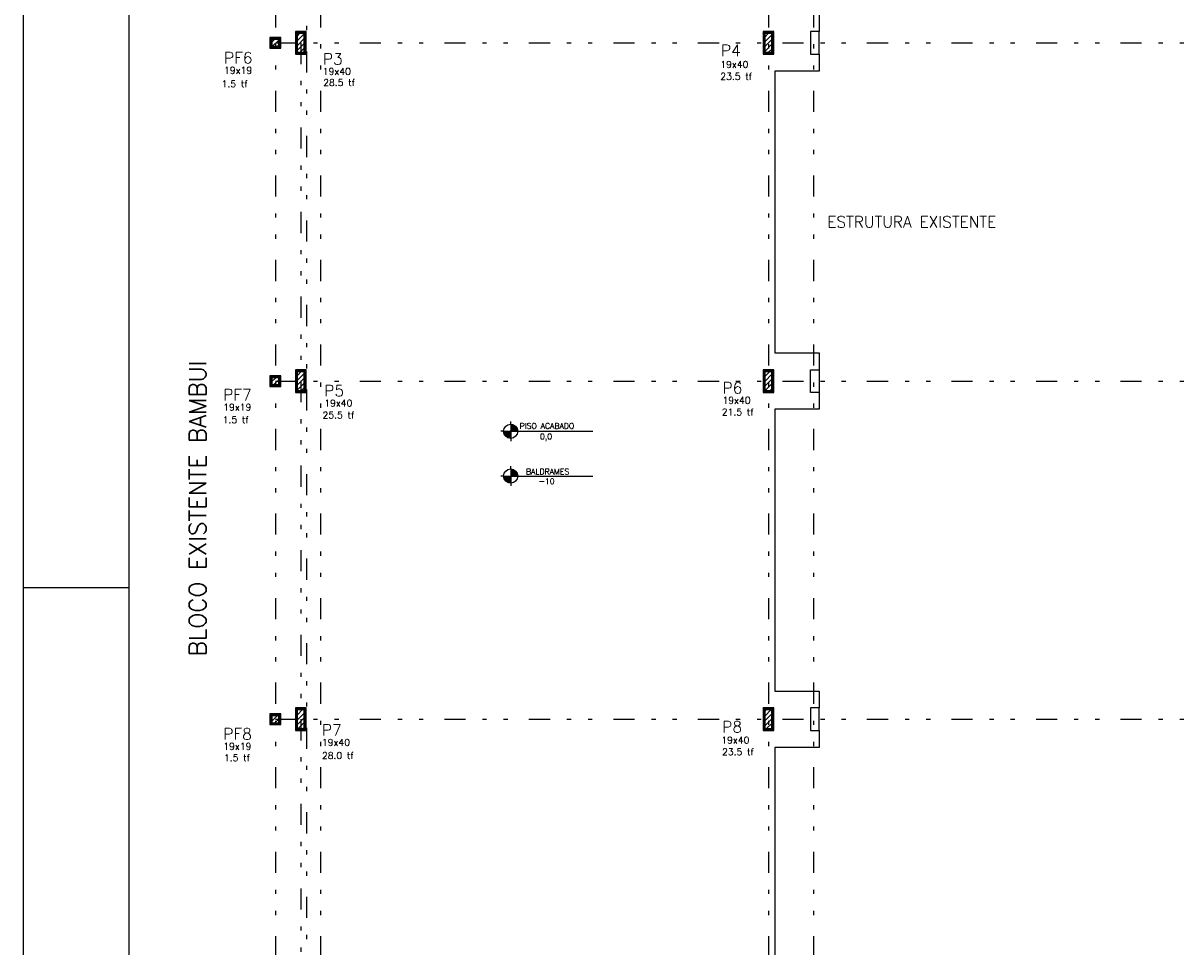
# Model space of a CAD drawing. Extents: x 0 to 116, y 0 to 84.
# Tile 4 of 22: x 0 to 27, y 51 to 73. Entities that reach past the tile are written whole.
import ezdxf

# ---------------------------------------------------------------- set-up
doc = ezdxf.new("R2010")
doc.units = 0
doc.linetypes.add('ESTILO_TQS_0004', pattern=[2, 0.5, -0.4, 0.1, -0.4, 0.1, -0.5])
for name, color, linetype in [('1', 7, 'CONTINUOUS'), ('12', 12, 'CONTINUOUS'), ('2', 2, 'CONTINUOUS'), ('5', 3, 'CONTINUOUS')]:
    doc.layers.add(name, color=color, linetype=linetype)
doc.styles.get("Standard").update_dxf_attribs({"font": 'ROMANS.SHX'})

msp = doc.modelspace()

# ---------------------------------------------------------------- linework, layer by layer
at = {"layer": '1', "linetype": 'CONTINUOUS'}
for p, q in [((0, 84.099998), (0, 0)), ((18.834427, 72.946327), (18.834427, 72.546327)), ((5.841093, 72.252562), (5.994751, 72.40622)), ((5.841093, 72.365699), (5.881614, 72.40622)), ((5.854555, 72.152887), (6.094427, 72.392758)), ((6.441093, 72.400014), (6.587299, 72.54622)), ((6.441093, 72.513151), (6.474162, 72.54622)), ((6.441093, 72.286877), (6.694427, 72.54021)), ((6.441093, 72.17374), (6.694427, 72.427073)), ((17.507761, 72.379247), (17.674734, 72.54622)), ((17.507761, 72.492384), (17.561597, 72.54622)), ((17.507761, 72.26611), (17.761094, 72.519443)), ((17.507761, 72.152973), (17.761094, 72.406306)), ((18.634427, 72.546327), (18.634427, 72.012994)), ((18.834427, 72.546327), (18.634427, 72.546327)), ((18.834427, 72.012994), (18.834427, 72.546327)), ((5.967692, 72.152887), (6.094427, 72.279621)), ((5.96776, 72.279553), (5.96776, 72.279553)), ((6.080829, 72.152887), (6.094427, 72.166484)), ((6.441093, 72.060603), (6.694427, 72.313936)), ((6.506514, 72.012887), (6.694427, 72.200799)), ((6.56776, 72.279553), (6.56776, 72.279553)), ((6.619652, 72.012887), (6.694427, 72.087662)), ((17.507761, 72.039836), (17.761094, 72.293169)), ((17.593949, 72.012887), (17.761094, 72.180032)), ((17.634427, 72.279553), (17.634427, 72.279553)), ((17.707086, 72.012887), (17.761094, 72.066895)), ((18.634427, 72.012994), (18.834427, 72.012994)), ((18.834427, 72.012994), (18.834427, 71.612994)), ((18.834427, 71.612994), (17.787761, 71.612994)), ((17.787761, 71.612994), (17.787761, 64.946327)), ((17.787761, 64.946327), (18.834427, 64.946327)), ((18.834427, 64.946327), (18.834427, 64.546327)), ((5.841093, 64.219829), (6.027484, 64.40622)), ((5.841093, 64.332966), (5.914347, 64.40622)), ((6.441093, 64.367281), (6.620032, 64.54622)), ((6.441093, 64.480418), (6.506895, 64.54622)), ((6.441093, 64.254144), (6.694427, 64.507477)), ((6.441093, 64.141007), (6.694427, 64.39434)), ((17.507761, 64.346514), (17.707467, 64.54622)), ((17.507761, 64.459651), (17.59433, 64.54622)), ((17.507761, 64.233377), (17.761094, 64.48671)), ((18.634427, 64.546327), (18.834427, 64.546327)), ((18.634427, 64.012994), (18.634427, 64.546327)), ((18.834427, 64.546327), (18.834427, 64.012994)), ((5.887288, 64.152887), (6.094427, 64.360025)), ((5.96776, 64.279553), (5.96776, 64.279553)), ((6.000425, 64.152887), (6.094427, 64.246888)), ((6.441093, 64.02787), (6.694427, 64.281203)), ((6.539247, 64.012887), (6.694427, 64.168066)), ((6.56776, 64.279553), (6.56776, 64.279553)), ((17.507761, 64.12024), (17.761094, 64.373573)), ((17.513545, 64.012887), (17.761094, 64.260436)), ((17.626682, 64.012887), (17.761094, 64.147299)), ((17.634427, 64.279553), (17.634427, 64.279553)), ((6.652385, 64.012887), (6.694427, 64.054929)), ((17.739819, 64.012887), (17.761094, 64.034162)), ((18.834427, 64.012994), (18.634427, 64.012994)), ((18.834427, 64.012994), (18.834427, 63.612994)), ((18.834427, 63.612994), (17.787761, 63.612994)), ((17.787761, 63.612994), (17.787761, 56.946327)), ((11.536352, 63.258464), (11.536352, 63.32513)), ((11.369685, 63.091797), (11.303019, 63.091797)), ((11.369685, 63.091797), (11.703019, 63.091797)), ((11.536351, 63.081226), (11.369685, 63.081226)), ((11.536351, 63.070655), (11.371031, 63.070655)), ((11.536351, 63.060084), (11.372729, 63.060084)), ((11.536351, 63.049512), (11.375138, 63.049512)), ((11.536351, 63.038942), (11.378288, 63.038942)), ((11.536351, 63.02837), (11.382226, 63.02837)), ((11.536351, 63.017799), (11.387013, 63.017799)), ((11.536352, 63.258464), (11.536352, 62.92513)), ((11.536352, 63.250366), (11.587674, 63.250366)), ((11.536352, 63.239794), (11.612998, 63.239794)), ((11.536352, 63.229223), (11.630649, 63.229223)), ((11.536352, 63.218652), (11.644452, 63.218652)), ((11.536352, 63.208081), (11.65575, 63.208081)), ((11.536352, 63.19751), (11.665204, 63.19751)), ((11.536352, 63.186938), (11.673195, 63.186938)), ((11.536352, 63.176367), (11.679968, 63.176367)), ((11.536352, 63.165796), (11.68569, 63.165796)), ((11.536352, 63.155224), (11.690478, 63.155224)), ((11.536352, 63.144653), (11.694415, 63.144653)), ((11.536352, 63.134082), (11.697566, 63.134082)), ((11.536352, 63.123511), (11.699973, 63.123511)), ((11.536352, 63.11294), (11.701672, 63.11294)), ((11.536352, 63.102368), (11.703019, 63.102368)), ((11.703019, 63.091797), (13.482814, 63.091797)), ((11.536351, 63.007228), (11.392735, 63.007228)), ((11.536351, 62.996656), (11.399509, 62.996656)), ((11.536351, 62.986085), (11.4075, 62.986085)), ((11.536351, 62.975514), (11.416953, 62.975514)), ((11.536351, 62.964942), (11.428251, 62.964942)), ((11.536351, 62.954372), (11.442055, 62.954372)), ((11.536351, 62.9438), (11.459705, 62.9438)), ((11.536351, 62.933229), (11.48503, 62.933229)), ((11.536352, 62.92513), (11.536352, 62.858464)), ((11.536352, 62.199911), (11.536352, 62.266578)), ((11.536352, 62.199911), (11.536352, 61.866578)), ((11.536352, 62.191813), (11.587674, 62.191813)), ((11.369685, 62.033244), (11.303019, 62.033244)), ((11.369685, 62.033244), (11.703019, 62.033244)), ((11.536351, 62.022674), (11.369685, 62.022674)), ((11.536351, 62.012102), (11.371031, 62.012102)), ((11.536351, 62.001531), (11.372729, 62.001531)), ((11.536351, 61.99096), (11.375138, 61.99096)), ((11.536351, 61.980389), (11.378288, 61.980389)), ((11.536351, 61.969817), (11.382226, 61.969817)), ((11.536351, 61.959246), (11.387013, 61.959246)), ((11.536351, 61.948675), (11.392735, 61.948675)), ((11.536351, 61.938104), (11.399509, 61.938104)), ((11.536351, 61.927532), (11.4075, 61.927532)), ((11.536351, 61.916962), (11.416953, 61.916962)), ((11.536352, 62.181242), (11.612998, 62.181242)), ((11.536352, 62.17067), (11.630649, 62.17067)), ((11.536352, 62.160099), (11.644452, 62.160099)), ((11.536352, 62.149528), (11.65575, 62.149528)), ((11.536352, 62.138957), (11.665204, 62.138957)), ((11.536352, 62.128386), (11.673195, 62.128386)), ((11.536352, 62.117814), (11.679968, 62.117814)), ((11.536352, 62.107243), (11.68569, 62.107243)), ((11.536352, 62.096672), (11.690478, 62.096672)), ((11.536352, 62.0861), (11.694415, 62.0861)), ((11.536352, 62.07553), (11.697566, 62.07553)), ((11.536352, 62.064958), (11.699973, 62.064958)), ((11.536352, 62.054387), (11.701672, 62.054387)), ((11.536352, 62.043816), (11.703019, 62.043816)), ((11.703019, 62.033244), (13.482814, 62.033244)), ((11.536351, 61.90639), (11.428251, 61.90639)), ((11.536351, 61.895819), (11.442055, 61.895819)), ((11.536351, 61.885248), (11.459705, 61.885248)), ((11.536351, 61.874676), (11.48503, 61.874676)), ((11.536352, 61.866578), (11.536352, 61.799911)), ((0, 59.400002), (2.5, 59.400002)), ((17.787761, 56.946327), (18.834427, 56.946327)), ((18.834427, 56.946327), (18.834427, 56.546327)), ((6.441093, 56.334548), (6.652766, 56.54622)), ((6.441093, 56.447685), (6.539628, 56.54622)), ((6.441093, 56.221411), (6.694427, 56.474744)), ((17.507761, 56.313781), (17.7402, 56.54622)), ((17.507761, 56.426918), (17.627063, 56.54622)), ((17.507761, 56.540055), (17.513926, 56.54622)), ((17.507761, 56.200644), (17.761094, 56.453977)), ((18.634427, 56.546327), (18.634427, 56.012994)), ((18.834427, 56.546327), (18.634427, 56.546327)), ((18.834427, 56.012994), (18.834427, 56.546327)), ((5.841093, 56.187096), (6.060217, 56.40622)), ((5.841093, 56.300233), (5.94708, 56.40622)), ((5.920021, 56.152887), (6.094427, 56.327292)), ((5.96776, 56.279553), (5.96776, 56.279553)), ((6.033158, 56.152887), (6.094427, 56.214155)), ((6.441093, 56.108274), (6.694427, 56.361607)), ((6.458843, 56.012887), (6.694427, 56.24847)), ((6.56776, 56.279553), (6.56776, 56.279553)), ((17.507761, 56.087507), (17.761094, 56.34084)), ((17.546278, 56.012887), (17.761094, 56.227703)), ((17.634427, 56.279553), (17.634427, 56.279553)), ((6.571981, 56.012887), (6.694427, 56.135333)), ((6.685118, 56.012887), (6.694427, 56.022196)), ((17.659415, 56.012887), (17.761094, 56.114566)), ((18.634427, 56.012994), (18.834427, 56.012994)), ((18.834427, 56.012994), (18.834427, 55.612994)), ((18.834427, 55.612994), (17.787761, 55.612994)), ((17.787761, 55.612994), (17.787761, 48.966327))]:
    msp.add_line(p, q, dxfattribs=at)
for points in [[(5.841093, 72.152887), (6.094427, 72.152887), (6.094427, 72.40622), (5.841093, 72.40622), (5.841093, 72.152887)], [(5.864093, 72.175887), (6.071427, 72.175887), (6.071427, 72.38322), (5.864093, 72.38322), (5.864093, 72.175887)], [(5.887093, 72.198887), (6.048427, 72.198887), (6.048427, 72.36022), (5.887093, 72.36022), (5.887093, 72.198887)], [(6.441093, 72.012887), (6.694427, 72.012887), (6.694427, 72.54622), (6.441093, 72.54622), (6.441093, 72.012887)], [(6.464093, 72.035887), (6.671427, 72.035887), (6.671427, 72.52322), (6.464093, 72.52322), (6.464093, 72.035887)], [(6.487093, 72.058887), (6.648427, 72.058887), (6.648427, 72.50022), (6.487093, 72.50022), (6.487093, 72.058887)], [(17.507761, 72.012887), (17.761094, 72.012887), (17.761094, 72.54622), (17.507761, 72.54622), (17.507761, 72.012887)], [(17.530761, 72.035887), (17.738094, 72.035887), (17.738094, 72.52322), (17.530761, 72.52322), (17.530761, 72.035887)], [(17.553761, 72.058887), (17.715094, 72.058887), (17.715094, 72.50022), (17.553761, 72.50022), (17.553761, 72.058887)], [(5.841093, 64.152887), (6.094427, 64.152887), (6.094427, 64.40622), (5.841093, 64.40622), (5.841093, 64.152887)], [(5.864093, 64.175887), (6.071427, 64.175887), (6.071427, 64.38322), (5.864093, 64.38322), (5.864093, 64.175887)], [(6.441093, 64.012887), (6.694427, 64.012887), (6.694427, 64.54622), (6.441093, 64.54622), (6.441093, 64.012887)], [(6.464093, 64.035887), (6.671427, 64.035887), (6.671427, 64.52322), (6.464093, 64.52322), (6.464093, 64.035887)], [(6.487093, 64.058887), (6.648427, 64.058887), (6.648427, 64.50022), (6.487093, 64.50022), (6.487093, 64.058887)], [(17.507761, 64.012887), (17.761094, 64.012887), (17.761094, 64.54622), (17.507761, 64.54622), (17.507761, 64.012887)], [(17.530761, 64.035887), (17.738094, 64.035887), (17.738094, 64.52322), (17.530761, 64.52322), (17.530761, 64.035887)], [(17.553761, 64.058887), (17.715094, 64.058887), (17.715094, 64.50022), (17.553761, 64.50022), (17.553761, 64.058887)], [(5.887093, 64.198887), (6.048427, 64.198887), (6.048427, 64.36022), (5.887093, 64.36022), (5.887093, 64.198887)], [(6.441093, 56.012887), (6.694427, 56.012887), (6.694427, 56.54622), (6.441093, 56.54622), (6.441093, 56.012887)], [(6.464093, 56.035887), (6.671427, 56.035887), (6.671427, 56.52322), (6.464093, 56.52322), (6.464093, 56.035887)], [(6.487093, 56.058887), (6.648427, 56.058887), (6.648427, 56.50022), (6.487093, 56.50022), (6.487093, 56.058887)], [(17.507761, 56.012887), (17.761094, 56.012887), (17.761094, 56.54622), (17.507761, 56.54622), (17.507761, 56.012887)], [(17.530761, 56.035887), (17.738094, 56.035887), (17.738094, 56.52322), (17.530761, 56.52322), (17.530761, 56.035887)], [(17.553761, 56.058887), (17.715094, 56.058887), (17.715094, 56.50022), (17.553761, 56.50022), (17.553761, 56.058887)], [(5.841093, 56.152887), (6.094427, 56.152887), (6.094427, 56.40622), (5.841093, 56.40622), (5.841093, 56.152887)], [(5.864093, 56.175887), (6.071427, 56.175887), (6.071427, 56.38322), (5.864093, 56.38322), (5.864093, 56.175887)], [(5.887093, 56.198887), (6.048427, 56.198887), (6.048427, 56.36022), (5.887093, 56.36022), (5.887093, 56.198887)]]:
    msp.add_lwpolyline(points, dxfattribs=at)
for centre in [(11.536352, 63.091797), (11.536352, 62.033244)]:
    msp.add_circle(centre, 0.166667, dxfattribs=at)
at = {"layer": '12', "linetype": 'CONTINUOUS'}
msp.add_lwpolyline([(2.5, 1), (115, 1), (115, 83.099998), (2.5, 83.099998), (2.5, 1)], dxfattribs=at)
at = {"layer": '2', "linetype": 'ESTILO_TQS_0004'}
for p, q in [((5.96776, 81.146327), (5.96776, 7.344214)), ((7.034427, 81.146327), (7.034427, 7.344214)), ((17.634427, 81.146327), (17.634427, 7.344214)), ((18.701094, 81.146327), (18.701094, 7.344214)), ((6.70776, 80.079661), (6.70776, 7.344214)), ((5.96776, 72.279553), (45.633153, 72.279553)), ((6.56776, 72.279553), (6.56776, 7.344214)), ((5.96776, 64.279553), (45.633153, 64.279553)), ((5.96776, 56.279553), (45.633153, 56.279553))]:
    msp.add_line(p, q, dxfattribs=at)

# ---------------------------------------------------------------- texts
at = {"layer": '1', "linetype": 'CONTINUOUS'}
for s, height, p in [('19x40', 0.16, (16.496954, 71.690431)), ('19x19', 0.16, (4.753238, 71.551352)), ('19x40', 0.16, (7.090715, 71.525611)), ('23.5 tf', 0.16, (16.497372, 71.407832)), ('1.5 tf', 0.16, (4.697621, 71.230229)), ('28.5 tf', 0.16, (7.10066, 71.260669)), ('19x40', 0.16, (7.125348, 63.678918)), ('19x40', 0.16, (16.549669, 63.743912)), ('19x19', 0.16, (4.73416, 63.583354)), ('25.5 tf', 0.16, (7.084548, 63.394273)), ('21.5 tf', 0.16, (16.533256, 63.466672)), ('1.5 tf', 0.16, (4.722052, 63.284011)), ('PISO ACABADO', 0.133333, (11.749149, 63.15208)), ('0,0', 0.133333, (12.230659, 62.902013)), ('BALDRAMES', 0.133333, (11.899489, 62.07279)), ('-10', 0.133333, (12.199555, 61.843461)), ('19x19', 0.16, (4.736475, 55.559563)), ('19x40', 0.16, (7.069448, 55.65195)), ('19x40', 0.16, (16.521235, 55.706827)), ('1.5 tf', 0.16, (4.752087, 55.28863)), ('28.0 tf', 0.16, (7.069469, 55.341295)), ('23.5 tf', 0.16, (16.538628, 55.428468))]:
    msp.add_text(s, height=height, dxfattribs=at).set_placement(p)
at = {"layer": '5', "linetype": 'CONTINUOUS'}
for s, p in [('PF6', (4.753238, 71.791352)), ('P4', (16.513342, 71.967304)), ('P3', (7.090715, 71.765611)), ('ESTRUTURA EXISTENTE', (19.028002, 67.910393)), ('P5', (7.125348, 63.918918)), ('P6', (16.549669, 63.983912)), ('PF7', (4.73416, 63.823354)), ('P8', (16.5436, 55.966949)), ('PF8', (4.736475, 55.799563)), ('P7', (7.069448, 55.89195))]:
    msp.add_text(s, height=0.266667, dxfattribs=at).set_placement(p)
msp.add_text('BLOCO EXISTENTE BAMBUI', height=0.4, rotation=-270, dxfattribs=at).set_placement((4.327399, 57.770526))

doc.saveas('drawing.dxf')
